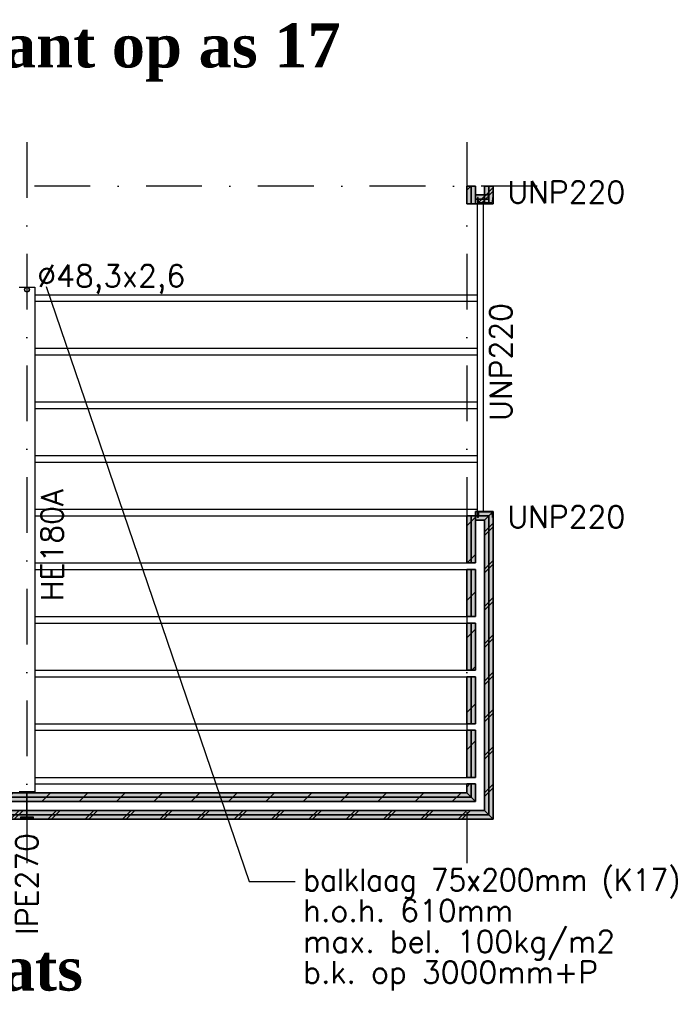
# Model space of a CAD drawing. Extents: x 0 to 139900, y 0 to 143500.
# Tile 14 of 34: x 97626 to 104908, y 16234 to 27433. Entities that reach past the tile are written whole.
import ezdxf
from ezdxf.enums import TextEntityAlignment as Align

# ---------------------------------------------------------------- set-up
doc = ezdxf.new("R2010")
doc.units = 0
doc.header["$LTSCALE"] = 100
doc.linetypes.add('DASHDOT2', pattern=[12.7, 6.35, -3.175, 0, -3.175])
doc.linetypes.add('HIDDEN2', pattern=[4.7625, 3.175, -1.5875])
for name, color, linetype in [('A--A21--_F123-', 9, 'CONTINUOUS'), ('A--L$7A-_STRAMIEN', 1, 'DASHDOT2'), ('A--L21--', 7, 'CONTINUOUS'), ('A--L21--_F---403', 24, 'CONTINUOUS'), ('A--L21--_F---406', 33, 'CONTINUOUS'), ('A--L21--_F1---', 7, 'CONTINUOUS'), ('A--L28--', 7, 'CONTINUOUS'), ('A--L28--_F1---', 1, 'HIDDEN2'), ('A--L28H-_F123-', 2, 'CONTINUOUS'), ('A--L28S-_F123-', 1, 'CONTINUOUS'), ('A--L99--_F123-', 1, 'CONTINUOUS'), ('A--T$1A-_F123-_01', 7, 'CONTINUOUS'), ('A--T$1A-_F123-_0_25MM', 2, 'CONTINUOUS'), ('X--LP---_F1---', 9, 'CONTINUOUS')]:
    doc.layers.add(name, color=color, linetype=linetype)
doc.styles.add('0_25', font='ROMANS.shx', dxfattribs={"height": 250})
doc.styles.add('DLV5', font='TIMESBD.TTF')

# ---------------------------------------------------------------- blocks, each defined once
blk = doc.blocks.new('*U479')
at = {"layer": 'A--A21--_F123-', "linetype": 'CONTINUOUS'}
for p, q in [((-25, -50), (75, 50)), ((17, -50), (117, 50)), ((399, -50), (499, 50)), ((441, -50), (541, 50)), ((823, -50), (923, 50)), ((865, -50), (965, 50)), ((1247, -50), (1347, 50)), ((1289, -50), (1389, 50)), ((1671, -50), (1771, 50)), ((1713, -50), (1813, 50)), ((2095, -50), (2195, 50)), ((2137, -50), (2237, 50)), ((2519, -50), (2619, 50)), ((2561, -50), (2661, 50)), ((2943, -50), (3043, 50)), ((2985, -50), (3085, 50)), ((3367, -50), (3467, 50)), ((3409, -50), (3509, 50)), ((3791, -50), (3891, 50)), ((3833, -50), (3933, 50)), ((4215, -50), (4315, 50)), ((4257, -50), (4357, 50)), ((4639, -50), (4739, 50)), ((4681, -50), (4781, 50)), ((5063, -50), (5163, 50)), ((5105, -50), (5205, 50)), ((5487, -50), (5587, 50)), ((5529, -50), (5629, 50)), ((5911, -50), (6011, 50)), ((5953, -50), (6053, 50)), ((6335, -50), (6435, 50)), ((6377, -50), (6477, 50)), ((6759, -50), (6859, 50)), ((6801, -50), (6901, 50)), ((7183, -50), (7283, 50)), ((7225, -50), (7325, 50)), ((7607, -50), (7707, 50)), ((7649, -50), (7749, 50)), ((8031, -50), (8131, 50)), ((8073, -50), (8173, 50)), ((8455, -50), (8555, 50)), ((8497, -50), (8597, 50)), ((8879, -50), (8979, 50)), ((8921, -50), (9021, 50)), ((9303, -50), (9403, 50)), ((9345, -50), (9445, 50)), ((9727, -50), (9827, 50)), ((9769, -50), (9869, 50)), ((10151, -50), (10251, 50)), ((10193, -50), (10293, 50))]:
    blk.add_line(p, q, dxfattribs=at)
blk = doc.blocks.new('*U433')
at = {"layer": 'A--L21--_F1---', "color": 2, "linetype": 'CONTINUOUS'}
for points in [[(50, 50), (50, 50), (10450, 50), (10450, 50)], [(-50, -50), (-50, -50), (10550, -50), (10550, -50)]]:
    blk.add_lwpolyline(points, dxfattribs=at)
at = {"layer": 'X--LP---_F1---'}
for points in [[(10500, 0), (10550, -50), (0, 0), (-50, -50)], [(0, 0), (50, 50), (10500, 0), (10450, 50)]]:
    blk.add_solid(points, dxfattribs=at)
at = {"layer": 'A--A21--_F123-'}
blk.add_blockref('*U479', (0, 0), dxfattribs=at)
at = {"layer": 'A--L21--_F---403'}
mesh = blk.add_polyface(dxfattribs=at)
corners = [(0, 0), (50, 50), (10450, 50), (10500, 0), (10550, -50), (-50, -50), (0, 0), (50, 50), (10450, 50), (10500, 0), (10550, -50), (-50, -50)]
mesh.append_faces([[corners[k] for k in face] for face in [(1, 7, 8, 2), (11, 5, 4, 10)]])
mesh.append_faces([[corners[k] for k in face] for face in [(0, 1, 7, 6), (2, 3, 9, 8), (3, 9, 10, 4), (5, 11, 6, 0)]], dxfattribs={"vtx0": -1, "vtx1": -1, "vtx2": -1, "vtx3": -1})
mesh.append_faces([[corners[k] for k in face] for face in [(5, 0, 3, 4), (11, 6, 9, 10)]], dxfattribs={"vtx1": -1})
mesh.append_faces([[corners[k] for k in face] for face in [(0, 1, 2, 3), (6, 7, 8, 9)]], dxfattribs={"vtx3": -1})
blk = doc.blocks.new('*U478')
at = {"layer": 'A--A21--_F123-', "linetype": 'CONTINUOUS'}
for p, q in [((127, -50), (227, 50)), ((552, -50), (652, 50)), ((976, -50), (1076, 50)), ((1400, -50), (1500, 50)), ((1824, -50), (1924, 50)), ((2249, -50), (2349, 50)), ((2673, -50), (2773, 50)), ((3097, -50), (3197, 50)), ((3521, -50), (3621, 50)), ((3946, -50), (4046, 50)), ((4370, -50), (4470, 50)), ((4794, -50), (4894, 50)), ((5218, -50), (5318, 50)), ((5643, -50), (5743, 50)), ((6067, -50), (6167, 50)), ((6491, -50), (6591, 50)), ((6915, -50), (7015, 50)), ((7340, -50), (7440, 50)), ((7764, -50), (7864, 50)), ((8188, -50), (8288, 50)), ((8613, -50), (8713, 50)), ((9037, -50), (9137, 50)), ((9461, -50), (9561, 50)), ((9885, -50), (9985, 50))]:
    blk.add_line(p, q, dxfattribs=at)
blk = doc.blocks.new('*U434')
at = {"layer": 'A--L21--_F1---', "color": 2, "linetype": 'CONTINUOUS'}
for points in [[(50, 50), (50, 50), (10050, 50), (10050, 50)], [(-50, -50), (-50, -50), (10150, -50), (10150, -50)]]:
    blk.add_lwpolyline(points, dxfattribs=at)
at = {"layer": 'X--LP---_F1---'}
for points in [[(10100, 0), (10150, -50), (0, 0), (-50, -50)], [(0, 0), (50, 50), (10100, 0), (10050, 50)]]:
    blk.add_solid(points, dxfattribs=at)
at = {"layer": 'A--A21--_F123-'}
blk.add_blockref('*U478', (0, 0), dxfattribs=at)
at = {"layer": 'A--L21--_F---406'}
mesh = blk.add_polyface(dxfattribs=at)
corners = [(0, 0), (50, 50), (10050, 50), (10100, 0), (10150, -50), (-50, -50), (0, 0), (50, 50), (10050, 50), (10100, 0), (10150, -50), (-50, -50)]
mesh.append_faces([[corners[k] for k in face] for face in [(1, 7, 8, 2), (11, 5, 4, 10)]])
mesh.append_faces([[corners[k] for k in face] for face in [(0, 1, 7, 6), (2, 3, 9, 8), (3, 9, 10, 4), (5, 11, 6, 0)]], dxfattribs={"vtx0": -1, "vtx1": -1, "vtx2": -1, "vtx3": -1})
mesh.append_faces([[corners[k] for k in face] for face in [(5, 0, 3, 4), (11, 6, 9, 10)]], dxfattribs={"vtx1": -1})
mesh.append_faces([[corners[k] for k in face] for face in [(0, 1, 2, 3), (6, 7, 8, 9)]], dxfattribs={"vtx3": -1})
blk = doc.blocks.new('QD20569-')
at = {"layer": 'A--L28--_F1---', "color": 2, "linetype": 'CONTINUOUS'}
blk.add_lwpolyline([(75, -150), (-75, -150), (-75, -139.3), (-10.55, -139.3, 0.41421356), (-3.55, -132.3), (-3.55, 132.3, 0.41421356), (-10.55, 139.3), (-75, 139.3), (-75, 150), (75, 150), (75, 139.3), (10.55, 139.3, 0.41421356), (3.55, 132.3), (3.55, -132.3, 0.41421356), (10.55, -139.3), (75, -139.3)], format="xyb", close=True, dxfattribs=at)
blk = doc.blocks.new('*U477')
at = {"layer": 'A--A21--_F123-', "linetype": 'CONTINUOUS'}
blk.add_line((-50, -35), (-15, 0), dxfattribs=at)
blk = doc.blocks.new('*U435')
at = {"layer": 'A--L21--_F1---', "color": 2, "linetype": 'CONTINUOUS'}
for points in [[(0, 0), (-50, 0), (-50, -100), (-50, -100)], [(0, 0), (50, 0), (50, -200), (50, -200)]]:
    blk.add_lwpolyline(points, dxfattribs=at)
at = {"layer": 'X--LP---_F1---'}
for points in [[(0, -150), (-50, -100), (0, 0), (-50, 0)], [(0, 0), (50, 0), (0, -150), (50, -200)]]:
    blk.add_solid(points, dxfattribs=at)
at = {"layer": 'A--A21--_F123-'}
blk.add_blockref('*U477', (0, 0), dxfattribs=at)
at = {"layer": 'A--L21--_F---406'}
mesh = blk.add_polyface(dxfattribs=at)
corners = [(0, 0), (50, 0), (50, -200), (0, -150), (-50, -100), (-50, 0), (0, 0), (50, 0), (50, -200), (0, -150), (-50, -100), (-50, 0)]
mesh.append_faces([[corners[k] for k in face] for face in [(1, 7, 8, 2), (11, 5, 4, 10)]])
mesh.append_faces([[corners[k] for k in face] for face in [(0, 1, 7, 6), (2, 3, 9, 8), (3, 9, 10, 4), (5, 11, 6, 0)]], dxfattribs={"vtx0": -1, "vtx1": -1, "vtx2": -1, "vtx3": -1})
mesh.append_faces([[corners[k] for k in face] for face in [(5, 0, 3, 4), (11, 6, 9, 10)]], dxfattribs={"vtx1": -1})
mesh.append_faces([[corners[k] for k in face] for face in [(0, 1, 2, 3), (6, 7, 8, 9)]], dxfattribs={"vtx3": -1})
blk = doc.blocks.new('*U476')
at = {"layer": 'A--A21--_F123-', "linetype": 'CONTINUOUS'}
for p, q in [((-50, -183), (50, -83)), ((-50, -225), (50, -125)), ((-50, -607), (50, -507)), ((-50, -649), (50, -549)), ((-50, -1031), (50, -931)), ((-50, -1073), (50, -973)), ((-50, -1455), (50, -1355)), ((-50, -1497), (50, -1397)), ((-50, -1879), (50, -1779)), ((-50, -1921), (50, -1821)), ((-50, -2303), (50, -2203)), ((-50, -2345), (50, -2245)), ((-50, -2727), (50, -2627)), ((-50, -2769), (50, -2669)), ((-50, -3151), (50, -3051)), ((-50, -3193), (50, -3093))]:
    blk.add_line(p, q, dxfattribs=at)
blk = doc.blocks.new('*U436')
at = {"layer": 'A--L21--_F1---', "color": 2, "linetype": 'CONTINUOUS'}
for points in [[(50, 50), (50, 50), (50, -3450), (50, -3450)], [(-50, -50), (-50, -50), (-50, -3350), (-50, -3350)]]:
    blk.add_lwpolyline(points, dxfattribs=at)
at = {"layer": 'X--LP---_F1---'}
for points in [[(0, -3400), (-50, -3350), (0, 0), (-50, -50)], [(0, 0), (50, 50), (0, -3400), (50, -3450)]]:
    blk.add_solid(points, dxfattribs=at)
at = {"layer": 'A--A21--_F123-'}
blk.add_blockref('*U476', (0, 0), dxfattribs=at)
at = {"layer": 'A--L21--_F---403'}
mesh = blk.add_polyface(dxfattribs=at)
corners = [(0, 0), (50, 50), (50, -3450), (0, -3400), (-50, -3350), (-50, -50), (0, 0), (50, 50), (50, -3450), (0, -3400), (-50, -3350), (-50, -50)]
mesh.append_faces([[corners[k] for k in face] for face in [(1, 7, 8, 2), (11, 5, 4, 10)]])
mesh.append_faces([[corners[k] for k in face] for face in [(0, 1, 7, 6), (2, 3, 9, 8), (3, 9, 10, 4), (5, 11, 6, 0)]], dxfattribs={"vtx0": -1, "vtx1": -1, "vtx2": -1, "vtx3": -1})
mesh.append_faces([[corners[k] for k in face] for face in [(5, 0, 3, 4), (11, 6, 9, 10)]], dxfattribs={"vtx1": -1})
mesh.append_faces([[corners[k] for k in face] for face in [(0, 1, 2, 3), (6, 7, 8, 9)]], dxfattribs={"vtx3": -1})
blk = doc.blocks.new('*U437')
at = {"layer": 'A--L21--_F1---', "color": 2, "linetype": 'CONTINUOUS'}
for points in [[(50, 50), (50, 50), (-150, 50), (-150, 0)], [(-50, -50), (-50, -50), (-150, -50), (-150, 0)]]:
    blk.add_lwpolyline(points, dxfattribs=at)
at = {"layer": 'X--LP---_F1---'}
for points in [[(-150, 0), (-150, 50), (0, 0), (50, 50)], [(0, 0), (-50, -50), (-150, 0), (-150, -50)]]:
    blk.add_solid(points, dxfattribs=at)
at = {"layer": 'A--L21--_F---403'}
mesh = blk.add_polyface(dxfattribs=at)
corners = [(0, 0), (-50, -50), (-150, -50), (-150, 0), (-150, 50), (50, 50), (0, 0), (-50, -50), (-150, -50), (-150, 0), (-150, 50), (50, 50)]
mesh.append_faces([[corners[k] for k in face] for face in [(1, 7, 8, 2), (11, 5, 4, 10)]])
mesh.append_faces([[corners[k] for k in face] for face in [(0, 1, 7, 6), (2, 3, 9, 8), (3, 9, 10, 4), (5, 11, 6, 0)]], dxfattribs={"vtx0": -1, "vtx1": -1, "vtx2": -1, "vtx3": -1})
mesh.append_faces([[corners[k] for k in face] for face in [(5, 0, 3, 4), (11, 6, 9, 10)]], dxfattribs={"vtx1": -1})
mesh.append_faces([[corners[k] for k in face] for face in [(0, 1, 2, 3), (6, 7, 8, 9)]], dxfattribs={"vtx3": -1})
blk = doc.blocks.new('QD20673-')
at = {"layer": 'A--L28--_F1---', "color": 2, "linetype": 'CONTINUOUS'}
blk.add_lwpolyline([(0, -89), (0, 89), (70, 89), (70, 85, -0.391021), (66, 81), (16, 77, 0.39104), (8, 68), (8, -68, 0.39104), (16, -77), (66, -81, -0.391021), (70, -85), (70, -89)], format="xyb", close=True, dxfattribs=at)
blk = doc.blocks.new('*U464')
at = {"layer": 'A--A21--_F123-', "linetype": 'CONTINUOUS'}
blk.add_line((-50, -221), (50, -121), dxfattribs=at)
blk = doc.blocks.new('*U449')
at = {"layer": 'A--L21--_F1---', "color": 2, "linetype": 'CONTINUOUS'}
for points in [[(0, 0), (-50, 0), (-50, -535), (0, -535)], [(0, 0), (50, 0), (50, -535), (0, -535)]]:
    blk.add_lwpolyline(points, dxfattribs=at)
at = {"layer": 'X--LP---_F1---'}
for points in [[(0, -535), (-50, -535), (0, 0), (-50, 0)], [(0, 0), (50, 0), (0, -535), (50, -535)]]:
    blk.add_solid(points, dxfattribs=at)
at = {"layer": 'A--A21--_F123-'}
blk.add_blockref('*U464', (0, 0), dxfattribs=at)
at = {"layer": 'A--L21--_F---406'}
mesh = blk.add_polyface(dxfattribs=at)
corners = [(0, 0), (50, 0), (50, -535), (0, -535), (-50, -535), (-50, 0), (0, 0), (50, 0), (50, -535), (0, -535), (-50, -535), (-50, 0)]
mesh.append_faces([[corners[k] for k in face] for face in [(1, 7, 8, 2), (11, 5, 4, 10)]])
mesh.append_faces([[corners[k] for k in face] for face in [(0, 1, 7, 6), (2, 3, 9, 8), (3, 9, 10, 4), (5, 11, 6, 0)]], dxfattribs={"vtx0": -1, "vtx1": -1, "vtx2": -1, "vtx3": -1})
mesh.append_faces([[corners[k] for k in face] for face in [(5, 0, 3, 4), (11, 6, 9, 10)]], dxfattribs={"vtx1": -1})
mesh.append_faces([[corners[k] for k in face] for face in [(0, 1, 2, 3), (6, 7, 8, 9)]], dxfattribs={"vtx3": -1})
blk = doc.blocks.new('*U463')
at = {"layer": 'A--A21--_F123-', "linetype": 'CONTINUOUS'}
for p, q in [((-50, -168), (50, -68)), ((8, -535), (50, -493))]:
    blk.add_line(p, q, dxfattribs=at)
blk = doc.blocks.new('*U450')
at = {"layer": 'A--L21--_F1---', "color": 2, "linetype": 'CONTINUOUS'}
for points in [[(0, 0), (-50, 0), (-50, -535), (0, -535)], [(0, 0), (50, 0), (50, -535), (0, -535)]]:
    blk.add_lwpolyline(points, dxfattribs=at)
at = {"layer": 'X--LP---_F1---'}
for points in [[(0, -535), (-50, -535), (0, 0), (-50, 0)], [(0, 0), (50, 0), (0, -535), (50, -535)]]:
    blk.add_solid(points, dxfattribs=at)
at = {"layer": 'A--A21--_F123-'}
blk.add_blockref('*U463', (0, 0), dxfattribs=at)
at = {"layer": 'A--L21--_F---406'}
mesh = blk.add_polyface(dxfattribs=at)
corners = [(0, 0), (50, 0), (50, -535), (0, -535), (-50, -535), (-50, 0), (0, 0), (50, 0), (50, -535), (0, -535), (-50, -535), (-50, 0)]
mesh.append_faces([[corners[k] for k in face] for face in [(1, 7, 8, 2), (11, 5, 4, 10)]])
mesh.append_faces([[corners[k] for k in face] for face in [(0, 1, 7, 6), (2, 3, 9, 8), (3, 9, 10, 4), (5, 11, 6, 0)]], dxfattribs={"vtx0": -1, "vtx1": -1, "vtx2": -1, "vtx3": -1})
mesh.append_faces([[corners[k] for k in face] for face in [(5, 0, 3, 4), (11, 6, 9, 10)]], dxfattribs={"vtx1": -1})
mesh.append_faces([[corners[k] for k in face] for face in [(0, 1, 2, 3), (6, 7, 8, 9)]], dxfattribs={"vtx3": -1})
blk = doc.blocks.new('*U462')
at = {"layer": 'A--A21--_F123-', "linetype": 'CONTINUOUS'}
blk.add_line((-50, -407), (50, -307), dxfattribs=at)
blk = doc.blocks.new('*U451')
at = {"layer": 'A--L21--_F1---', "color": 2, "linetype": 'CONTINUOUS'}
for points in [[(0, 0), (-50, 0), (-50, -535), (0, -535)], [(0, 0), (50, 0), (50, -535), (0, -535)]]:
    blk.add_lwpolyline(points, dxfattribs=at)
at = {"layer": 'X--LP---_F1---'}
for points in [[(0, -535), (-50, -535), (0, 0), (-50, 0)], [(0, 0), (50, 0), (0, -535), (50, -535)]]:
    blk.add_solid(points, dxfattribs=at)
at = {"layer": 'A--A21--_F123-'}
blk.add_blockref('*U462', (0, 0), dxfattribs=at)
at = {"layer": 'A--L21--_F---406'}
mesh = blk.add_polyface(dxfattribs=at)
corners = [(0, 0), (50, 0), (50, -535), (0, -535), (-50, -535), (-50, 0), (0, 0), (50, 0), (50, -535), (0, -535), (-50, -535), (-50, 0)]
mesh.append_faces([[corners[k] for k in face] for face in [(1, 7, 8, 2), (11, 5, 4, 10)]])
mesh.append_faces([[corners[k] for k in face] for face in [(0, 1, 7, 6), (2, 3, 9, 8), (3, 9, 10, 4), (5, 11, 6, 0)]], dxfattribs={"vtx0": -1, "vtx1": -1, "vtx2": -1, "vtx3": -1})
mesh.append_faces([[corners[k] for k in face] for face in [(5, 0, 3, 4), (11, 6, 9, 10)]], dxfattribs={"vtx1": -1})
mesh.append_faces([[corners[k] for k in face] for face in [(0, 1, 2, 3), (6, 7, 8, 9)]], dxfattribs={"vtx3": -1})
blk = doc.blocks.new('*U461')
at = {"layer": 'A--A21--_F123-', "linetype": 'CONTINUOUS'}
blk.add_line((-50, -354), (50, -254), dxfattribs=at)
blk = doc.blocks.new('*U452')
at = {"layer": 'A--L21--_F1---', "color": 2, "linetype": 'CONTINUOUS'}
for points in [[(0, 0), (-50, 0), (-50, -535), (0, -535)], [(0, 0), (50, 0), (50, -535), (0, -535)]]:
    blk.add_lwpolyline(points, dxfattribs=at)
at = {"layer": 'X--LP---_F1---'}
for points in [[(0, -535), (-50, -535), (0, 0), (-50, 0)], [(0, 0), (50, 0), (0, -535), (50, -535)]]:
    blk.add_solid(points, dxfattribs=at)
at = {"layer": 'A--A21--_F123-'}
blk.add_blockref('*U461', (0, 0), dxfattribs=at)
at = {"layer": 'A--L21--_F---406'}
mesh = blk.add_polyface(dxfattribs=at)
corners = [(0, 0), (50, 0), (50, -535), (0, -535), (-50, -535), (-50, 0), (0, 0), (50, 0), (50, -535), (0, -535), (-50, -535), (-50, 0)]
mesh.append_faces([[corners[k] for k in face] for face in [(1, 7, 8, 2), (11, 5, 4, 10)]])
mesh.append_faces([[corners[k] for k in face] for face in [(0, 1, 7, 6), (2, 3, 9, 8), (3, 9, 10, 4), (5, 11, 6, 0)]], dxfattribs={"vtx0": -1, "vtx1": -1, "vtx2": -1, "vtx3": -1})
mesh.append_faces([[corners[k] for k in face] for face in [(5, 0, 3, 4), (11, 6, 9, 10)]], dxfattribs={"vtx1": -1})
mesh.append_faces([[corners[k] for k in face] for face in [(0, 1, 2, 3), (6, 7, 8, 9)]], dxfattribs={"vtx3": -1})
blk = doc.blocks.new('*U460')
at = {"layer": 'A--A21--_F123-', "linetype": 'CONTINUOUS'}
for p, q in [((-50, -115), (50, -15)), ((-45, -535), (50, -440))]:
    blk.add_line(p, q, dxfattribs=at)
blk = doc.blocks.new('*U453')
at = {"layer": 'A--L21--_F1---', "color": 2, "linetype": 'CONTINUOUS'}
for points in [[(0, 0), (-50, 0), (-50, -535), (0, -535)], [(0, 0), (50, 0), (50, -535), (0, -535)]]:
    blk.add_lwpolyline(points, dxfattribs=at)
at = {"layer": 'X--LP---_F1---'}
for points in [[(0, -535), (-50, -535), (0, 0), (-50, 0)], [(0, 0), (50, 0), (0, -535), (50, -535)]]:
    blk.add_solid(points, dxfattribs=at)
at = {"layer": 'A--A21--_F123-'}
blk.add_blockref('*U460', (0, 0), dxfattribs=at)
at = {"layer": 'A--L21--_F---406'}
mesh = blk.add_polyface(dxfattribs=at)
corners = [(0, 0), (50, 0), (50, -535), (0, -535), (-50, -535), (-50, 0), (0, 0), (50, 0), (50, -535), (0, -535), (-50, -535), (-50, 0)]
mesh.append_faces([[corners[k] for k in face] for face in [(1, 7, 8, 2), (11, 5, 4, 10)]])
mesh.append_faces([[corners[k] for k in face] for face in [(0, 1, 7, 6), (2, 3, 9, 8), (3, 9, 10, 4), (5, 11, 6, 0)]], dxfattribs={"vtx0": -1, "vtx1": -1, "vtx2": -1, "vtx3": -1})
mesh.append_faces([[corners[k] for k in face] for face in [(5, 0, 3, 4), (11, 6, 9, 10)]], dxfattribs={"vtx1": -1})
mesh.append_faces([[corners[k] for k in face] for face in [(0, 1, 2, 3), (6, 7, 8, 9)]], dxfattribs={"vtx3": -1})
blk = doc.blocks.new('*U459')
at = {"layer": 'A--A21--_F123-', "linetype": 'CONTINUOUS'}
for p, q in [((-50, -117), (50, -17)), ((-50, -159), (50, -59))]:
    blk.add_line(p, q, dxfattribs=at)
blk = doc.blocks.new('*U454')
at = {"layer": 'A--L21--_F1---', "color": 2, "linetype": 'CONTINUOUS'}
for points in [[(0, 0), (-50, 0), (-50, -200), (0, -200)], [(0, 0), (50, 0), (50, -200), (0, -200)]]:
    blk.add_lwpolyline(points, dxfattribs=at)
at = {"layer": 'X--LP---_F1---'}
for points in [[(0, -200), (-50, -200), (0, 0), (-50, 0)], [(0, 0), (50, 0), (0, -200), (50, -200)]]:
    blk.add_solid(points, dxfattribs=at)
at = {"layer": 'A--A21--_F123-'}
blk.add_blockref('*U459', (0, 0), dxfattribs=at)
at = {"layer": 'A--L21--_F---403'}
mesh = blk.add_polyface(dxfattribs=at)
corners = [(0, 0), (50, 0), (50, -200), (0, -200), (-50, -200), (-50, 0), (0, 0), (50, 0), (50, -200), (0, -200), (-50, -200), (-50, 0)]
mesh.append_faces([[corners[k] for k in face] for face in [(1, 7, 8, 2), (11, 5, 4, 10)]])
mesh.append_faces([[corners[k] for k in face] for face in [(0, 1, 7, 6), (2, 3, 9, 8), (3, 9, 10, 4), (5, 11, 6, 0)]], dxfattribs={"vtx0": -1, "vtx1": -1, "vtx2": -1, "vtx3": -1})
mesh.append_faces([[corners[k] for k in face] for face in [(5, 0, 3, 4), (11, 6, 9, 10)]], dxfattribs={"vtx1": -1})
mesh.append_faces([[corners[k] for k in face] for face in [(0, 1, 2, 3), (6, 7, 8, 9)]], dxfattribs={"vtx3": -1})
blk = doc.blocks.new('*U458')
at = {"layer": 'A--A21--_F123-', "linetype": 'CONTINUOUS'}
blk.add_line((-50, -47), (-3, 0), dxfattribs=at)
blk = doc.blocks.new('*U455')
at = {"layer": 'A--L21--_F1---', "color": 2, "linetype": 'CONTINUOUS'}
for points in [[(0, 0), (-50, 0), (-50, -200), (0, -200)], [(0, 0), (50, 0), (50, -200), (0, -200)]]:
    blk.add_lwpolyline(points, dxfattribs=at)
at = {"layer": 'X--LP---_F1---'}
for points in [[(0, -200), (-50, -200), (0, 0), (-50, 0)], [(0, 0), (50, 0), (0, -200), (50, -200)]]:
    blk.add_solid(points, dxfattribs=at)
at = {"layer": 'A--A21--_F123-'}
blk.add_blockref('*U458', (0, 0), dxfattribs=at)
at = {"layer": 'A--L21--_F---406'}
mesh = blk.add_polyface(dxfattribs=at)
corners = [(0, 0), (50, 0), (50, -200), (0, -200), (-50, -200), (-50, 0), (0, 0), (50, 0), (50, -200), (0, -200), (-50, -200), (-50, 0)]
mesh.append_faces([[corners[k] for k in face] for face in [(1, 7, 8, 2), (11, 5, 4, 10)]])
mesh.append_faces([[corners[k] for k in face] for face in [(0, 1, 7, 6), (2, 3, 9, 8), (3, 9, 10, 4), (5, 11, 6, 0)]], dxfattribs={"vtx0": -1, "vtx1": -1, "vtx2": -1, "vtx3": -1})
mesh.append_faces([[corners[k] for k in face] for face in [(5, 0, 3, 4), (11, 6, 9, 10)]], dxfattribs={"vtx1": -1})
mesh.append_faces([[corners[k] for k in face] for face in [(0, 1, 2, 3), (6, 7, 8, 9)]], dxfattribs={"vtx3": -1})
blk = doc.blocks.new('*U457')
at = {"layer": 'A--A21--_F123-', "linetype": 'CONTINUOUS'}
for p, q in [((17, -50), (117, 50)), ((59, -50), (150, 41))]:
    blk.add_line(p, q, dxfattribs=at)
blk = doc.blocks.new('*U456')
at = {"layer": 'A--L21--_F1---', "color": 2, "linetype": 'CONTINUOUS'}
for points in [[(0, 0), (0, 50), (150, 50), (150, 0)], [(0, 0), (0, -50), (150, -50), (150, 0)]]:
    blk.add_lwpolyline(points, dxfattribs=at)
at = {"layer": 'X--LP---_F1---'}
for points in [[(0, 0), (0, 50), (150, 0), (150, 50)], [(150, 0), (150, -50), (0, 0), (0, -50)]]:
    blk.add_solid(points, dxfattribs=at)
at = {"layer": 'A--A21--_F123-'}
blk.add_blockref('*U457', (0, 0), dxfattribs=at)
at = {"layer": 'A--L21--_F---403'}
mesh = blk.add_polyface(dxfattribs=at)
corners = [(0, 0), (0, 50), (150, 50), (150, 0), (150, -50), (0, -50), (0, 0), (0, 50), (150, 50), (150, 0), (150, -50), (0, -50)]
mesh.append_faces([[corners[k] for k in face] for face in [(1, 7, 8, 2), (11, 5, 4, 10)]])
mesh.append_faces([[corners[k] for k in face] for face in [(0, 1, 7, 6), (2, 3, 9, 8), (3, 9, 10, 4), (5, 11, 6, 0)]], dxfattribs={"vtx0": -1, "vtx1": -1, "vtx2": -1, "vtx3": -1})
mesh.append_faces([[corners[k] for k in face] for face in [(5, 0, 3, 4), (11, 6, 9, 10)]], dxfattribs={"vtx1": -1})
mesh.append_faces([[corners[k] for k in face] for face in [(0, 1, 2, 3), (6, 7, 8, 9)]], dxfattribs={"vtx3": -1})

msp = doc.modelspace()

# ---------------------------------------------------------------- linework, layer by layer
at = {"layer": 'A--L$7A-_STRAMIEN'}
for p, q in [((97708.9, 26040), (97708.9, 17840)), ((102708.9, 26040), (102708.9, 17840))]:
    msp.add_line(p, q, dxfattribs=at)
at = {"layer": 'A--L$7A-_STRAMIEN', "linetype": 'CONTINUOUS'}
for p, q in [((102830.4, 21840), (102830.4, 25340)), ((102900.4, 21840), (102900.4, 25340)), ((97618.9, 24390), (97798.9, 24390)), ((97798.9, 24390), (97798.9, 18650.7)), ((97798.9, 18650.7), (97618.9, 18650.7))]:
    msp.add_line(p, q, dxfattribs=at)
at = {"layer": 'A--L28H-_F123-'}
for p, q in [((97798.9, 24305), (102830.4, 24305)), ((97798.9, 24230), (102830.4, 24230)), ((97798.9, 23695), (102830.4, 23695)), ((97798.9, 23620), (102830.4, 23620)), ((97798.9, 23085), (102830.4, 23085)), ((97798.9, 23010), (102830.4, 23010)), ((97798.9, 22475), (102830.4, 22475)), ((97798.9, 22400), (102830.4, 22400)), ((97798.9, 21865), (102830.4, 21865)), ((97798.9, 21790), (102808.9, 21790)), ((97798.9, 21255), (102808.9, 21255)), ((97798.9, 21180), (102808.9, 21180)), ((97798.9, 20645), (102808.9, 20645)), ((97798.9, 20570), (102808.9, 20570)), ((97798.9, 20035), (102808.9, 20035)), ((97798.9, 19960), (102808.9, 19960)), ((97798.9, 19425), (102808.9, 19425)), ((97798.9, 19350), (102808.9, 19350)), ((97798.9, 18815), (102808.9, 18815)), ((97798.9, 18740), (102808.9, 18740))]:
    msp.add_line(p, q, dxfattribs=at)
at = {"layer": 'A--L28S-_F123-', "color": 2}
for radius in [28, 25]:
    msp.add_circle((97708.9, 24362), radius, dxfattribs=at)
at = {"layer": 'A--L99--_F123-', "color": 1, "linetype": 'DASHDOT2'}
msp.add_line((103508.9, 25540), (91908.9, 25540), dxfattribs=at)
at = {"layer": 'A--T$1A-_F123-_0_25MM', "color": 7, "linetype": 'CONTINUOUS'}
msp.add_lwpolyline([(97928.3, 24397.1), (100233.1, 17630.5), (100759, 17630.5)], dxfattribs=at)

# ---------------------------------------------------------------- block references
at = {"layer": 'A--L21--'}
for name, p in [('*U455', (102758.9, 25540)), ('*U454', (102958.9, 25540)), ('*U456', (102808.9, 25390)), ('*U437', (102958.9, 21790)), ('*U436', (102958.9, 21790)), ('*U453', (102758.9, 21790)), ('*U452', (102758.9, 21180)), ('*U450', (102758.9, 20570)), ('*U451', (102758.9, 19960)), ('*U449', (102758.9, 19350)), ('*U435', (102758.9, 18740)), ('*U434', (92658.9, 18590)), ('*U433', (92458.9, 18390))]:
    msp.add_blockref(name, p, dxfattribs=at)
at = {"layer": 'A--L28--', "xscale": -1}
for name, p, rotation in [('QD20673-', (102919.6, 25340), 270), ('QD20569-', (97708.9, 18500.7), 180)]:
    msp.add_blockref(name, p, dxfattribs=dict(at, rotation=rotation))
at = {"layer": 'A--L28--', "rotation": 270}
msp.add_blockref('QD20673-', (102919.6, 21840), dxfattribs=at)

# ---------------------------------------------------------------- texts
at = {"layer": 'A--T$1A-_F123-_01', "linetype": 'CONTINUOUS', "style": 'DLV5'}
msp.add_text('schema spant op as 17', height=500, dxfattribs=at).set_placement((97708.9, 26890), align=Align.CENTER)
at = {"layer": 'A--T$1A-_F123-_0_25MM', "style": '0_25'}
for s, p in [('UNP220', (103840.1, 25346.7)), ('%%c48,3x2,6', (98667.1, 24394.2)), ('UNP220', (103840.1, 21653.3))]:
    msp.add_text(s, height=250, dxfattribs=at).set_placement(p, align=Align.CENTER)
for s, p in [('UNP220', (103220.3, 23540.1)), ('HE180A', (98118.9, 21456.5)), ('IPE270', (97831.6, 17603.2))]:
    msp.add_text(s, height=250, rotation=90, dxfattribs=at).set_placement(p, align=Align.CENTER)
at = {"layer": 'A--T$1A-_F123-_0_25MM', "linetype": 'CONTINUOUS', "style": '0_25'}
for s, p in [('balklaag 75x200mm (K17)', (100848.2, 17524.2)), ('h.o.h. 610mm', (100848.2, 17174.2)), ('max. bel. 100kg/m2', (100848.2, 16824.2)), ('b.k. op 3000mm+P', (100848.2, 16474.2))]:
    msp.add_text(s, height=250, dxfattribs=at).set_placement(p)
at = {"layer": 'A--T$1A-_F123-_0_25MM', "color": 7, "style": 'DLV5'}
msp.add_text('Zolder werkplaats', height=500, dxfattribs=at).set_placement((92408.9, 16390))

doc.saveas('drawing.dxf')
